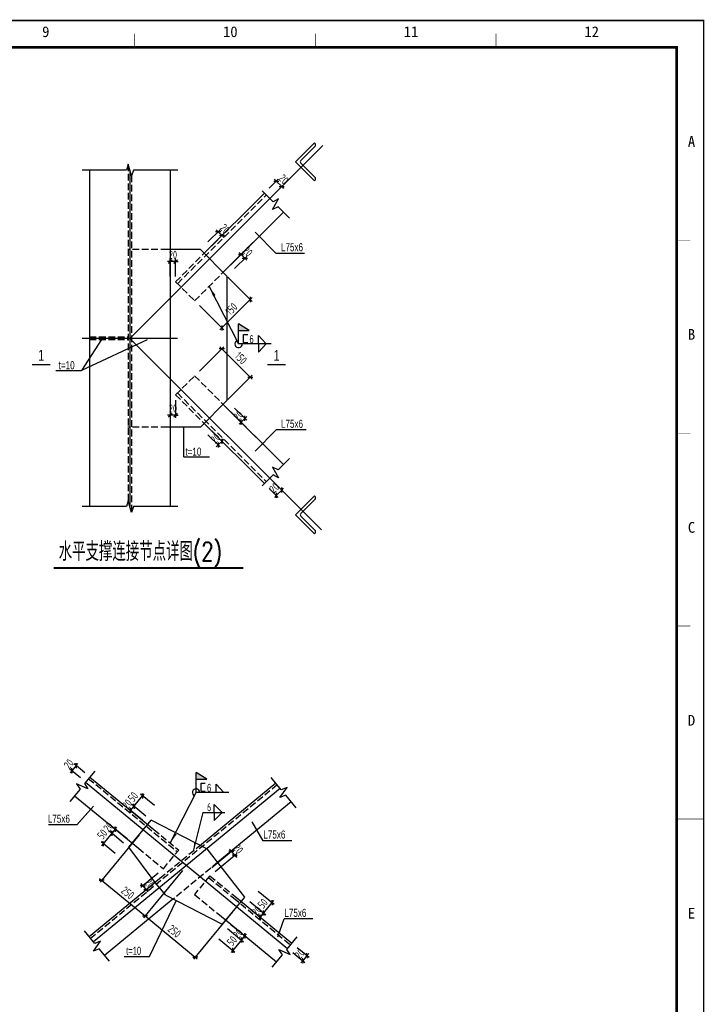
# Model space of a CAD drawing. Extents: x -294221 to 474257, y -25219 to 114942.
# Tile 63 of 69: x 349204 to 374653, y 11551 to 48167. Entities that reach past the tile are written whole.
import ezdxf
from ezdxf.enums import TextEntityAlignment as Align

# ---------------------------------------------------------------- set-up
doc = ezdxf.new("R2010")
doc.units = 0
doc.header["$LTSCALE"] = 1000
doc.linetypes.add('DASH', pattern=[0.35, 0.25, -0.1])
for name, color, linetype in [('2', 15, 'Continuous'), ('_TCC_NET_BORDER', 7, 'Continuous'), ('AXIS', 7, 'Continuous'), ('BORDER', 7, 'Continuous'), ('CC', 1, 'Continuous'), ('DIM', 3, 'Continuous'), ('PUB_TEXT', 7, 'Continuous'), ('text', 7, 'Continuous'), ('THIN', 7, 'Continuous'), ('WALL', 2, 'Continuous'), ('WELD', 7, 'Continuous')]:
    doc.layers.add(name, color=color, linetype=linetype)
doc.styles.add('HH', font='tcc_simp.shx', dxfattribs={"width": 0.7, "bigfont": 'hzdx.shx'})
doc.styles.add('MYROMANS', font='myromans.shx', dxfattribs={"width": 0.7, "bigfont": 'hzdx.shx'})
doc.styles.add('QC_宋体', font='txt')
doc.styles.add('STYLE1', font='txt.shx', dxfattribs={"width": 0.75, "height": 3, "bigfont": 'tcc_hzdx.shx'})
doc.styles.add('TCC', font='tcc_simp.shx', dxfattribs={"width": 0.75, "bigfont": 'tcc_hzdx.shx'})
doc.styles.add('TSSD_Dimension', font='tssdeng.shx', dxfattribs={"width": 0.7, "bigfont": 'hztxt.shx'})
doc.styles.add('TSSD_Rein', font='Tssdeng.shx', dxfattribs={"width": 0.7, "bigfont": '@@tssdchn.shx'})
doc.dimstyles.new('TSSD_10_100', dxfattribs={"dimtxt": 300, "dimasz": 100, "dimexe": 100, "dimexo": 250, "dimgap": 100, "dimtad": 1, "dimdec": 0, "dimlfac": 0.1, "dimzin": 0, "dimdsep": 46, "dimtxsty": 'TSSD_Dimension', "dimblk": 'ARCHTICK', "dimblk1": 'ARCHTICK', "dimblk2": 'ARCHTICK', "dimcen": 0, "dimdle": 100, "dimclrt": 7, "dimadec": 0, "dimazin": 0, "dimtfac": 1, "dimtdec": 0, "dimtix": 1, "dimtmove": 2, "dimatfit": 3, "dimfxl": 0, "dimtolj": 1, "dimtzin": 0, "dimarcsym": 0})

# ---------------------------------------------------------------- blocks, each defined once
blk = doc.blocks.new('_ArchTick')
at = {"color": 0, "linetype": 'ByBlock', "const_width": 0.5}
blk.add_lwpolyline([(-0.71, -0.71), (0.71, 0.71)], dxfattribs=at)
blk = doc.blocks.new('*D275')
at = {"layer": 'Defpoints', "color": 0}
for p in [(103561, -373929), (104235, -374160), (104076, -374353)]:
    blk.add_point(p, dxfattribs=at)
at = {"layer": 'DIM', "color": 0, "lineweight": -2}
for p, q in [((103720, -373736), (103561, -373929)), ((104042, -374001), (103643, -373673)), ((103720, -373736), (103783, -373659)), ((103883, -374194), (103484, -373866)), ((103561, -373929), (103498, -374007))]:
    blk.add_line(p, q, dxfattribs=at)
at = {"layer": 'DIM', "color": 0, "lineweight": -2, "xscale": 100, "yscale": 100, "zscale": 100}
for p, rotation in [((103561, -373929), 50.5429920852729), ((103720, -373736), 230.5429920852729)]:
    blk.add_blockref('_ArchTick', p, dxfattribs=dict(at, rotation=rotation))
at = {"layer": 'DIM', "color": 7, "insert": (103447, -373674), "char_height": 300, "attachment_point": 5, "rotation": 50.543, "style": 'TSSD_Dimension'}
blk.add_mtext('\\A1;20', dxfattribs=at)
blk = doc.blocks.new('*D276')
at = {"layer": 'Defpoints', "color": 0}
for p in [(111744, -380340), (111585, -380533), (112145, -380995)]:
    blk.add_point(p, dxfattribs=at)
at = {"layer": 'DIM', "color": 0, "lineweight": -2}
for p, q in [((111778, -380692), (112222, -381058)), ((111937, -380499), (112381, -380865)), ((112304, -380802), (112145, -380995)), ((112304, -380802), (112367, -380724)), ((112145, -380995), (112081, -381072))]:
    blk.add_line(p, q, dxfattribs=at)
at = {"layer": 'DIM', "color": 0, "lineweight": -2, "xscale": 100, "yscale": 100, "zscale": 100}
for p, rotation in [((112304, -380802), 230.5429920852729), ((112145, -380995), 50.5429920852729)]:
    blk.add_blockref('_ArchTick', p, dxfattribs=dict(at, rotation=rotation))
at = {"layer": 'DIM', "color": 7, "insert": (112031, -380739), "char_height": 300, "attachment_point": 5, "rotation": 50.543, "style": 'TSSD_Dimension'}
blk.add_mtext('\\A1;20', dxfattribs=at)
blk = doc.blocks.new('*D284')
at = {"layer": 'Defpoints', "color": 0}
for p in [(107221, -354990), (107221, -355795), (107421, -355795)]:
    blk.add_point(p, dxfattribs=at)
at = {"layer": 'DIM', "color": 0, "lineweight": -2}
for p, q in [((107221, -354990), (107121, -354990)), ((107221, -355545), (107221, -354890)), ((107421, -354990), (107221, -354990)), ((107421, -355545), (107421, -354890)), ((107421, -354990), (107521, -354990))]:
    blk.add_line(p, q, dxfattribs=at)
at = {"layer": 'DIM', "color": 0, "lineweight": -2, "xscale": 100, "yscale": 100, "zscale": 100}
blk.add_blockref('_ArchTick', (107221, -354990), dxfattribs=at)
at = {"layer": 'DIM', "color": 0, "lineweight": -2, "xscale": 100, "yscale": 100, "zscale": 100, "rotation": 180}
blk.add_blockref('_ArchTick', (107421, -354990), dxfattribs=at)
at = {"layer": 'DIM', "color": 7, "insert": (107321, -354740), "char_height": 300, "attachment_point": 5, "style": 'TSSD_Dimension'}
blk.add_mtext('\\A1;20', dxfattribs=at)
blk = doc.blocks.new('*D285')
at = {"layer": 'Defpoints', "color": 0}
for p in [(111162, -352004), (110723, -352444), (110923, -352644)]:
    blk.add_point(p, dxfattribs=at)
at = {"layer": 'DIM', "color": 0, "lineweight": -2}
for p, q in [((110899, -352267), (111233, -351933)), ((111162, -352004), (111092, -351933)), ((111100, -352468), (111434, -352134)), ((111363, -352205), (111162, -352004)), ((111363, -352205), (111434, -352276))]:
    blk.add_line(p, q, dxfattribs=at)
at = {"layer": 'DIM', "color": 0, "lineweight": -2, "xscale": 100, "yscale": 100, "zscale": 100}
for p, rotation in [((111162, -352004), 315), ((111363, -352205), 135)]:
    blk.add_blockref('_ArchTick', p, dxfattribs=dict(at, rotation=rotation))
at = {"layer": 'DIM', "color": 7, "insert": (111439, -351928), "char_height": 300, "attachment_point": 5, "rotation": 315, "style": 'TSSD_Dimension'}
blk.add_mtext('\\A1;20', dxfattribs=at)
blk = doc.blocks.new('*D286')
at = {"layer": 'Defpoints', "color": 0}
for p in [(109189, -355392), (108128, -356452), (110200, -356402)]:
    blk.add_point(p, dxfattribs=at)
at = {"layer": 'DIM', "color": 0, "lineweight": -2}
for p, q in [((109366, -355568), (110271, -356473)), ((108305, -356629), (109210, -357534)), ((109068, -357534), (110271, -356332))]:
    blk.add_line(p, q, dxfattribs=at)
at = {"layer": 'DIM', "color": 0, "lineweight": -2, "xscale": 100, "yscale": 100, "zscale": 100}
for p, rotation in [((110200, -356402), 45), ((109139, -357463), 225)]:
    blk.add_blockref('_ArchTick', p, dxfattribs=dict(at, rotation=rotation))
at = {"layer": 'DIM', "color": 7, "insert": (109493, -356756), "char_height": 300, "attachment_point": 5, "rotation": 45, "style": 'TSSD_Dimension'}
blk.add_mtext('\\A1;150', dxfattribs=at)
blk = doc.blocks.new('*D287')
at = {"layer": 'Defpoints', "color": 0}
for p in [(109003, -353880), (108446, -354437), (108588, -354578)]:
    blk.add_point(p, dxfattribs=at)
at = {"layer": 'DIM', "color": 0, "lineweight": -2}
for p, q in [((108623, -354260), (109074, -353809)), ((108765, -354402), (109216, -353951)), ((109003, -353880), (108933, -353809)), ((109145, -354021), (109003, -353880)), ((109145, -354021), (109216, -354092))]:
    blk.add_line(p, q, dxfattribs=at)
at = {"layer": 'DIM', "color": 0, "lineweight": -2, "xscale": 100, "yscale": 100, "zscale": 100}
for p, rotation in [((109003, -353880), 314.9999999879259), ((109145, -354021), 134.9999999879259)]:
    blk.add_blockref('_ArchTick', p, dxfattribs=dict(at, rotation=rotation))
at = {"layer": 'DIM', "color": 7, "insert": (109251, -353774), "char_height": 300, "attachment_point": 5, "rotation": 315, "style": 'TSSD_Dimension'}
blk.add_mtext('\\A1;20', dxfattribs=at)
blk = doc.blocks.new('*D288')
at = {"layer": 'Defpoints', "color": 0}
for p in [(109852, -354729), (109295, -355285), (109436, -355427)]:
    blk.add_point(p, dxfattribs=at)
at = {"layer": 'DIM', "color": 0, "lineweight": -2}
for p, q in [((109472, -355109), (109923, -354658)), ((109613, -355250), (110064, -354799)), ((109852, -354729), (109781, -354658)), ((109993, -354870), (109852, -354729)), ((109993, -354870), (110064, -354941))]:
    blk.add_line(p, q, dxfattribs=at)
at = {"layer": 'DIM', "color": 0, "lineweight": -2, "xscale": 100, "yscale": 100, "zscale": 100}
for p, rotation in [((109852, -354729), 314.9999999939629), ((109993, -354870), 134.9999999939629)]:
    blk.add_blockref('_ArchTick', p, dxfattribs=dict(at, rotation=rotation))
at = {"layer": 'DIM', "color": 7, "insert": (110099, -354622), "char_height": 300, "attachment_point": 5, "rotation": 315, "style": 'TSSD_Dimension'}
blk.add_mtext('\\A1;20', dxfattribs=at)
blk = doc.blocks.new('*D289')
at = {"layer": 'Defpoints', "color": 0}
for p in [(110923, -363049), (110723, -363250), (111162, -363689)]:
    blk.add_point(p, dxfattribs=at)
at = {"layer": 'DIM', "color": 0, "lineweight": -2}
for p, q in [((111100, -363226), (111434, -363559)), ((110899, -363427), (111233, -363760)), ((111363, -363489), (111162, -363689)), ((111363, -363489), (111434, -363418)), ((111162, -363689), (111092, -363760))]:
    blk.add_line(p, q, dxfattribs=at)
at = {"layer": 'DIM', "color": 0, "lineweight": -2, "xscale": 100, "yscale": 100, "zscale": 100}
for p, rotation in [((111162, -363689), 44.99999999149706), ((111363, -363489), 224.999999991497)]:
    blk.add_blockref('_ArchTick', p, dxfattribs=dict(at, rotation=rotation))
at = {"layer": 'DIM', "color": 7, "insert": (111086, -363412), "char_height": 300, "attachment_point": 5, "rotation": 45, "style": 'TSSD_Dimension'}
blk.add_mtext('\\A1;20', dxfattribs=at)
blk = doc.blocks.new('*D290')
at = {"layer": 'Defpoints', "color": 0}
for p in [(108128, -359241), (110200, -359291), (109189, -360302)]:
    blk.add_point(p, dxfattribs=at)
at = {"layer": 'DIM', "color": 0, "lineweight": -2}
for p, q in [((108305, -359064), (109210, -358160)), ((109068, -358160), (110271, -359362)), ((109366, -360125), (110271, -359220))]:
    blk.add_line(p, q, dxfattribs=at)
at = {"layer": 'DIM', "color": 0, "lineweight": -2, "xscale": 100, "yscale": 100, "zscale": 100}
for p, rotation in [((109139, -358230), 135), ((110200, -359291), 315)]:
    blk.add_blockref('_ArchTick', p, dxfattribs=dict(at, rotation=rotation))
at = {"layer": 'DIM', "color": 7, "insert": (109846, -358584), "char_height": 300, "attachment_point": 5, "rotation": 315, "style": 'TSSD_Dimension'}
blk.add_mtext('\\A1;150', dxfattribs=at)
blk = doc.blocks.new('*D291')
at = {"layer": 'Defpoints', "color": 0}
for p in [(108446, -361257), (108588, -361115), (109003, -361813)]:
    blk.add_point(p, dxfattribs=at)
at = {"layer": 'DIM', "color": 0, "lineweight": -2}
for p, q in [((108765, -361292), (109216, -361743)), ((108623, -361433), (109074, -361884)), ((109145, -361672), (109003, -361813)), ((109145, -361672), (109216, -361601)), ((109003, -361813), (108933, -361884))]:
    blk.add_line(p, q, dxfattribs=at)
at = {"layer": 'DIM', "color": 0, "lineweight": -2, "xscale": 100, "yscale": 100, "zscale": 100}
for p, rotation in [((109003, -361813), 45.00000000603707), ((109145, -361672), 225.0000000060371)]:
    blk.add_blockref('_ArchTick', p, dxfattribs=dict(at, rotation=rotation))
at = {"layer": 'DIM', "color": 7, "insert": (108897, -361566), "char_height": 300, "attachment_point": 5, "rotation": 45, "style": 'TSSD_Dimension'}
blk.add_mtext('\\A1;20', dxfattribs=at)
blk = doc.blocks.new('*D292')
at = {"layer": 'Defpoints', "color": 0}
for p in [(109436, -360267), (109295, -360408), (109852, -360965)]:
    blk.add_point(p, dxfattribs=at)
at = {"layer": 'DIM', "color": 0, "lineweight": -2}
for p, q in [((109472, -360585), (109923, -361036)), ((109613, -360443), (110064, -360894)), ((109852, -360965), (109781, -361036)), ((109993, -360824), (109852, -360965)), ((109993, -360824), (110064, -360753))]:
    blk.add_line(p, q, dxfattribs=at)
at = {"layer": 'DIM', "color": 0, "lineweight": -2, "xscale": 100, "yscale": 100, "zscale": 100}
for p, rotation in [((109852, -360965), 45.00000000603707), ((109993, -360824), 225.0000000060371)]:
    blk.add_blockref('_ArchTick', p, dxfattribs=dict(at, rotation=rotation))
at = {"layer": 'DIM', "color": 7, "insert": (109746, -360717), "char_height": 300, "attachment_point": 5, "rotation": 45, "style": 'TSSD_Dimension'}
blk.add_mtext('\\A1;20', dxfattribs=at)
blk = doc.blocks.new('*D293')
at = {"layer": 'Defpoints', "color": 0}
for p in [(107221, -359898), (107421, -359898), (107221, -360704)]:
    blk.add_point(p, dxfattribs=at)
at = {"layer": 'DIM', "color": 0, "lineweight": -2}
for p, q in [((107221, -360148), (107221, -360804)), ((107421, -360148), (107421, -360804)), ((107221, -360704), (107121, -360704)), ((107421, -360704), (107221, -360704)), ((107421, -360704), (107521, -360704))]:
    blk.add_line(p, q, dxfattribs=at)
at = {"layer": 'DIM', "color": 0, "lineweight": -2, "xscale": 100, "yscale": 100, "zscale": 100}
blk.add_blockref('_ArchTick', (107221, -360704), dxfattribs=at)
at = {"layer": 'DIM', "color": 0, "lineweight": -2, "xscale": 100, "yscale": 100, "zscale": 100, "rotation": 180}
blk.add_blockref('_ArchTick', (107421, -360704), dxfattribs=at)
at = {"layer": 'DIM', "color": 7, "insert": (107321, -360454), "char_height": 300, "attachment_point": 5, "style": 'TSSD_Dimension'}
blk.add_mtext('\\A1;20', dxfattribs=at)
blk = doc.blocks.new('*D302')
at = {"layer": 'Defpoints', "color": 0}
for p in [(105047, -376254), (105680, -376774), (105807, -376620)]:
    blk.add_point(p, dxfattribs=at)
at = {"layer": 'DIM', "color": 0, "lineweight": -2}
for p, q in [((105614, -376461), (105097, -376036)), ((105174, -376099), (105238, -376022)), ((105487, -376615), (104970, -376190)), ((105047, -376254), (104984, -376331)), ((105174, -376099), (105047, -376254))]:
    blk.add_line(p, q, dxfattribs=at)
at = {"layer": 'DIM', "color": 0, "lineweight": -2, "xscale": 100, "yscale": 100, "zscale": 100}
for p, rotation in [((105174, -376099), 230.5429920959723), ((105047, -376254), 50.54299209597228)]:
    blk.add_blockref('_ArchTick', p, dxfattribs=dict(at, rotation=rotation))
at = {"layer": 'DIM', "color": 7, "insert": (104918, -376018), "char_height": 300, "attachment_point": 5, "rotation": 50.543, "style": 'TSSD_Dimension'}
blk.add_mtext('\\A1;20', dxfattribs=at)
blk = doc.blocks.new('*D303')
at = {"layer": 'Defpoints', "color": 0}
for p in [(104730, -376640), (105680, -376774), (105362, -377160)]:
    blk.add_point(p, dxfattribs=at)
at = {"layer": 'DIM', "color": 0, "lineweight": -2}
for p, q in [((105111, -376176), (104666, -376717)), ((105487, -376615), (104970, -376190)), ((105169, -377001), (104652, -376576))]:
    blk.add_line(p, q, dxfattribs=at)
at = {"layer": 'DIM', "color": 0, "lineweight": -2, "xscale": 100, "yscale": 100, "zscale": 100}
for p, rotation in [((105047, -376254), 50.54299209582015), ((104730, -376640), 230.5429920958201)]:
    blk.add_blockref('_ArchTick', p, dxfattribs=dict(at, rotation=rotation))
at = {"layer": 'DIM', "color": 7, "insert": (104695, -376288), "char_height": 300, "attachment_point": 5, "rotation": 50.543, "style": 'TSSD_Dimension'}
blk.add_mtext('\\A1;50', dxfattribs=at)
blk = doc.blocks.new('*D304')
at = {"layer": 'Defpoints', "color": 0}
for p in [(109155, -379634), (109282, -379480), (109994, -380066)]:
    blk.add_point(p, dxfattribs=at)
at = {"layer": 'DIM', "color": 0, "lineweight": -2}
for p, q in [((109475, -379639), (110071, -380129)), ((109348, -379793), (109944, -380284)), ((109867, -380220), (109994, -380066)), ((109994, -380066), (110057, -379989)), ((109867, -380220), (109803, -380298))]:
    blk.add_line(p, q, dxfattribs=at)
at = {"layer": 'DIM', "color": 0, "lineweight": -2, "xscale": 100, "yscale": 100, "zscale": 100}
for p, rotation in [((109994, -380066), 230.5429920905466), ((109867, -380220), 50.54299209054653)]:
    blk.add_blockref('_ArchTick', p, dxfattribs=dict(at, rotation=rotation))
at = {"layer": 'DIM', "color": 7, "insert": (109737, -379984), "char_height": 300, "attachment_point": 5, "rotation": 50.543, "style": 'TSSD_Dimension'}
blk.add_mtext('\\A1;20', dxfattribs=at)
blk = doc.blocks.new('*D305')
at = {"layer": 'Defpoints', "color": 0}
for p in [(109854, -378785), (109981, -378631), (110566, -379371)]:
    blk.add_point(p, dxfattribs=at)
at = {"layer": 'DIM', "color": 0, "lineweight": -2}
for p, q in [((110047, -378944), (110643, -379435)), ((110174, -378790), (110770, -379280)), ((110693, -379217), (110566, -379371)), ((110693, -379217), (110756, -379139)), ((110566, -379371), (110502, -379448))]:
    blk.add_line(p, q, dxfattribs=at)
at = {"layer": 'DIM', "color": 0, "lineweight": -2, "xscale": 100, "yscale": 100, "zscale": 100}
for p, rotation in [((110566, -379371), 50.54299208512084), ((110693, -379217), 230.5429920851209)]:
    blk.add_blockref('_ArchTick', p, dxfattribs=dict(at, rotation=rotation))
at = {"layer": 'DIM', "color": 7, "insert": (110436, -379135), "char_height": 300, "attachment_point": 5, "rotation": 50.543, "style": 'TSSD_Dimension'}
blk.add_mtext('\\A1;20', dxfattribs=at)
blk = doc.blocks.new('*D306')
at = {"layer": 'Defpoints', "color": 0}
for p in [(110299, -378245), (109981, -378631), (111011, -378831)]:
    blk.add_point(p, dxfattribs=at)
at = {"layer": 'DIM', "color": 0, "lineweight": -2}
for p, q in [((110492, -378403), (111088, -378894)), ((110174, -378790), (110770, -379280)), ((110629, -379294), (111074, -378753))]:
    blk.add_line(p, q, dxfattribs=at)
at = {"layer": 'DIM', "color": 0, "lineweight": -2, "xscale": 100, "yscale": 100, "zscale": 100}
for p, rotation in [((111011, -378831), 50.54299209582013), ((110693, -379217), 230.5429920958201)]:
    blk.add_blockref('_ArchTick', p, dxfattribs=dict(at, rotation=rotation))
at = {"layer": 'DIM', "color": 7, "insert": (110659, -378865), "char_height": 300, "attachment_point": 5, "rotation": 50.543, "style": 'TSSD_Dimension'}
blk.add_mtext('\\A1;50', dxfattribs=at)
blk = doc.blocks.new('*D307')
at = {"layer": 'Defpoints', "color": 0}
for p in [(109155, -379634), (108837, -380020), (109549, -380606)]:
    blk.add_point(p, dxfattribs=at)
at = {"layer": 'DIM', "color": 0, "lineweight": -2}
for p, q in [((109348, -379793), (109944, -380284)), ((109030, -380179), (109626, -380670)), ((109930, -380143), (109485, -380684))]:
    blk.add_line(p, q, dxfattribs=at)
at = {"layer": 'DIM', "color": 0, "lineweight": -2, "xscale": 100, "yscale": 100, "zscale": 100}
for p, rotation in [((109867, -380220), 50.54299208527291), ((109549, -380606), 230.5429920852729)]:
    blk.add_blockref('_ArchTick', p, dxfattribs=dict(at, rotation=rotation))
at = {"layer": 'DIM', "color": 7, "insert": (109515, -380255), "char_height": 300, "attachment_point": 5, "rotation": 50.543, "style": 'TSSD_Dimension'}
blk.add_mtext('\\A1;50', dxfattribs=at)
blk = doc.blocks.new('*D308')
at = {"layer": 'Defpoints', "color": 0}
for p in [(105874, -375250), (106379, -375925), (106506, -375770)]:
    blk.add_point(p, dxfattribs=at)
at = {"layer": 'DIM', "color": 0, "lineweight": -2}
for p, q in [((105746, -375404), (105874, -375250)), ((106313, -375611), (105796, -375186)), ((105874, -375250), (105937, -375173)), ((106186, -375766), (105669, -375341)), ((105746, -375404), (105683, -375481))]:
    blk.add_line(p, q, dxfattribs=at)
at = {"layer": 'DIM', "color": 0, "lineweight": -2, "xscale": 100, "yscale": 100, "zscale": 100}
for p, rotation in [((105746, -375404), 50.54299208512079), ((105874, -375250), 230.5429920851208)]:
    blk.add_blockref('_ArchTick', p, dxfattribs=dict(at, rotation=rotation))
at = {"layer": 'DIM', "color": 7, "insert": (105617, -375168), "char_height": 300, "attachment_point": 5, "rotation": 50.543, "style": 'TSSD_Dimension'}
blk.add_mtext('\\A1;20', dxfattribs=at)
blk = doc.blocks.new('*D309')
at = {"layer": 'Defpoints', "color": 0}
for p in [(106191, -374864), (106823, -375384), (106506, -375770)]:
    blk.add_point(p, dxfattribs=at)
at = {"layer": 'DIM', "color": 0, "lineweight": -2}
for p, q in [((105810, -375327), (106255, -374787)), ((106630, -375225), (106114, -374800)), ((106313, -375611), (105796, -375186))]:
    blk.add_line(p, q, dxfattribs=at)
at = {"layer": 'DIM', "color": 0, "lineweight": -2, "xscale": 100, "yscale": 100, "zscale": 100}
for p, rotation in [((106191, -374864), 50.54299208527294), ((105874, -375250), 230.5429920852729)]:
    blk.add_blockref('_ArchTick', p, dxfattribs=dict(at, rotation=rotation))
at = {"layer": 'DIM', "color": 7, "insert": (105839, -374898), "char_height": 300, "attachment_point": 5, "rotation": 50.543, "style": 'TSSD_Dimension'}
blk.add_mtext('\\A1;50', dxfattribs=at)
blk = doc.blocks.new('*D310')
at = {"layer": 'Defpoints', "color": 0}
for p in [(106220, -376118), (107830, -377443), (106285, -379321)]:
    blk.add_point(p, dxfattribs=at)
at = {"layer": 'DIM', "color": 0, "lineweight": -2}
for p, q in [((106061, -376311), (104611, -378073)), ((107671, -377636), (106221, -379398)), ((104597, -377932), (106362, -379385))]:
    blk.add_line(p, q, dxfattribs=at)
at = {"layer": 'DIM', "color": 0, "lineweight": -2, "xscale": 100, "yscale": 100, "zscale": 100}
for p, rotation in [((104674, -377995), 140.5429920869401), ((106285, -379321), 320.5429920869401)]:
    blk.add_blockref('_ArchTick', p, dxfattribs=dict(at, rotation=rotation))
at = {"layer": 'DIM', "color": 7, "insert": (105638, -378465), "char_height": 300, "attachment_point": 5, "rotation": 320.543, "style": 'TSSD_Dimension'}
blk.add_mtext('\\A1;250', dxfattribs=at)
blk = doc.blocks.new('*D311')
at = {"layer": 'Defpoints', "color": 0}
for p in [(107830, -377443), (109695, -378978), (108149, -380856)]:
    blk.add_point(p, dxfattribs=at)
at = {"layer": 'DIM', "color": 0, "lineweight": -2}
for p, q in [((107671, -377636), (106221, -379398)), ((106208, -379258), (108227, -380919)), ((109536, -379171), (108086, -380933))]:
    blk.add_line(p, q, dxfattribs=at)
at = {"layer": 'DIM', "color": 0, "lineweight": -2, "xscale": 100, "yscale": 100, "zscale": 100}
for p, rotation in [((106285, -379321), 140.5429920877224), ((108149, -380856), 320.5429920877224)]:
    blk.add_blockref('_ArchTick', p, dxfattribs=dict(at, rotation=rotation))
at = {"layer": 'DIM', "color": 7, "insert": (107376, -379895), "char_height": 300, "attachment_point": 5, "rotation": 320.543, "style": 'TSSD_Dimension'}
blk.add_mtext('\\A1;250', dxfattribs=at)
blk = doc.blocks.new('*D312')
at = {"layer": 'Defpoints', "color": 0}
for p in [(109492, -376917), (108569, -377677), (108696, -377832)]:
    blk.add_point(p, dxfattribs=at)
at = {"layer": 'DIM', "color": 0, "lineweight": -2}
for p, q in [((108762, -377519), (109569, -376854)), ((108889, -377673), (109696, -377008)), ((109492, -376917), (109428, -376840)), ((109619, -377072), (109492, -376917)), ((109619, -377072), (109683, -377149))]:
    blk.add_line(p, q, dxfattribs=at)
at = {"layer": 'DIM', "color": 0, "lineweight": -2, "xscale": 100, "yscale": 100, "zscale": 100}
for p, rotation in [((109492, -376917), 309.4570078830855), ((109619, -377072), 129.4570078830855)]:
    blk.add_blockref('_ArchTick', p, dxfattribs=dict(at, rotation=rotation))
at = {"layer": 'DIM', "color": 7, "insert": (109749, -376836), "char_height": 300, "attachment_point": 5, "rotation": 309.457, "style": 'TSSD_Dimension'}
blk.add_mtext('\\A1;20', dxfattribs=at)
blk = doc.blocks.new('*D313')
at = {"layer": 'Defpoints', "color": 0}
for p in [(106965, -377573), (107092, -377727), (106329, -378355)]:
    blk.add_point(p, dxfattribs=at)
at = {"layer": 'DIM', "color": 0, "lineweight": -2}
for p, q in [((106772, -377732), (106125, -378264)), ((106202, -378201), (106138, -378124)), ((106202, -378201), (106329, -378355)), ((106899, -377886), (106252, -378419)), ((106329, -378355), (106392, -378433))]:
    blk.add_line(p, q, dxfattribs=at)
at = {"layer": 'DIM', "color": 0, "lineweight": -2, "xscale": 100, "yscale": 100, "zscale": 100}
for p, rotation in [((106202, -378201), 309.4570079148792), ((106329, -378355), 129.4570079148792)]:
    blk.add_blockref('_ArchTick', p, dxfattribs=dict(at, rotation=rotation))
at = {"layer": 'DIM', "color": 7, "insert": (106458, -378119), "char_height": 300, "attachment_point": 5, "rotation": 309.457, "style": 'TSSD_Dimension'}
blk.add_mtext('\\A1;20', dxfattribs=at)
blk = doc.blocks.new('_WELD001')
at = {"linetype": 'ByBlock'}
h = blk.add_hatch(color=0, dxfattribs=at)
h.paths.add_polyline_path([(0.8, 1), (0, 1.5), (0, 1)])
edge = h.paths.add_edge_path()
edge.add_line((0, 0), (0, 1.5))
at = {"color": 0, "linetype": 'ByBlock'}
for p, q in [((0, 0), (0, 1.5)), ((0.8, 1), (0, 1.5)), ((0, 1), (0.8, 1))]:
    blk.add_line(p, q, dxfattribs=at)
blk = doc.blocks.new('A1E图框')
for points, const_width in [([(0, 0), (841, 0), (841, 594), (0, 594)], 0.5), ([(25, 10), (831, 10), (831, 584), (25, 584)], 1)]:
    blk.add_lwpolyline(points, close=True, dxfattribs=dict(const_width=const_width))
for points, const_width in [([(629.5, 589), (629.5, 584)], 0.2), ([(696.67, 589), (696.67, 584)], 0.2), ([(763.83, 589), (763.83, 584)], 0.2), ([(836, 512.25), (831, 512.25)], 0.2), ([(836, 440.5), (831, 440.5)], 0.2), ([(836, 368.75), (831, 368.75)], 0.2), ([(831, 297), (841, 297)], 0.35)]:
    blk.add_lwpolyline(points, dxfattribs=dict(const_width=const_width))
at = {"style": 'QC_宋体'}
for s, p in [('9', (596.46, 589.78)), ('10', (665.05, 589.78)), ('11', (732.22, 589.78)), ('12', (799.39, 589.78)), ('A', (836.5, 548.96)), ('B', (836.5, 477.21)), ('C', (836.5, 405.46)), ('D', (836.5, 333.71)), ('E', (836.5, 261.96))]:
    blk.add_text(s, height=4, dxfattribs=at).set_placement(p, align=Align.MIDDLE_CENTER)
blk = doc.blocks.new('B20267516340')
at = {"color": 2, "linetype": 'DASH'}
for p, q in [((16425.6, 45559), (16425.6, 33039.9)), ((16555.6, 45150.4), (16555.6, 32631.3)), ((18261.3, 41126.1), (21562.8, 44427.5)), ((17884.6, 42398.8), (16414.2, 42398.8)), ((18188.9, 41198.5), (19249.6, 42259.1)), ((18897.7, 40489.7), (19958.4, 41550.3)), ((18190.6, 41196.8), (18897.7, 40489.7)), ((14990.6, 39147), (16425.6, 39147)), ((14990.6, 39047), (16425.6, 39047)), ((18190.6, 36993.5), (18897.7, 37700.6)), ((18897.7, 37700.6), (19958.4, 36639.9)), ((18188.9, 36991.8), (19249.6, 35931.1)), ((18261.3, 37064.2), (21562.8, 33762.7)), ((17884.6, 35791.4), (16414.2, 35791.4)), ((14953.5, 22719.9), (18255.4, 20002.2)), ((21966.6, 22489.9), (15031.1, 16781.4)), ((17379.8, 20826.5), (18306.3, 20064)), ((19150.5, 20275.7), (17435.4, 18864)), ((16807.8, 20131.7), (17734.3, 19369.1)), ((17734.3, 19369.1), (18306.3, 20064)), ((19764.2, 19615.1), (18030.3, 18188)), ((19465.3, 19110), (18893.3, 18415.1)), ((19414.4, 19048.3), (20340.9, 18285.7)), ((19465.3, 19110), (20391.8, 18347.4)), ((18893.3, 18415.1), (19819.8, 17652.5)), ((20340.9, 18285.7), (22462.2, 16539.7))]:
    blk.add_line(p, q, dxfattribs=at)
for p, q in [((19109.9, 42398.8), (17884.6, 42398.8)), ((19109.9, 42398.8), (20099.8, 41408.9)), ((20099.8, 41408.9), (20099.8, 36781.4)), ((19109.9, 35791.4), (20099.8, 36781.4)), ((19109.9, 35791.4), (17884.6, 35791.4)), ((18497.2, 34682.7), (18497.2, 35791.4))]:
    blk.add_line(p, q)
at = {"color": 4, "linetype": 'Continuous'}
for p, q in [((19435.7, 41027.6), (20529.7, 38889.3)), ((21268.8, 39198.3), (21558.6, 38889.3)), ((21268.8, 38889.3), (21268.8, 39198.3)), ((21747.2, 38889.3), (20529.7, 38889.3)), ((21268.8, 38580.3), (21558.6, 38889.3)), ((21268.8, 38889.3), (21268.8, 38580.3)), ((19692.1, 22511.5), (19981.9, 22202.5)), ((19692.1, 22202.5), (19692.1, 22511.5)), ((17991.4, 20323.1), (18953, 22202.5)), ((20170.5, 22202.5), (18953, 22202.5))]:
    blk.add_line(p, q, dxfattribs=at)
for points in [[(19435.7, 41027.6, 0, 100, 0), (19628, 40675.6, 100, 100, 0)], [(17991.4, 20323.1, 0, 100, 0), (18183.8, 20675.1, 100, 100, 0)]]:
    blk.add_lwpolyline(points, format="xyseb", dxfattribs=at)
at = {"const_width": 70}
blk.add_lwpolyline([(13657.3, 30554.8), (20707.2, 30554.8)], dxfattribs=at)
for centre, start, end in [((20529.7, 38889.3), 117.09647, 0), ((18953, 22202.5), 0, 242.90353)]:
    blk.add_arc(centre, 138.3, start, end)
at = {"layer": '2'}
for p, q in [((22649.2, 45658.7), (23356.3, 46365.8)), ((22843.5, 45711.6), (23389, 46257.2)), ((23356.3, 44951.6), (22649.2, 45658.7)), ((23389, 45060.3), (22843.5, 45605.8)), ((14990.6, 45354.7), (14990.6, 32835.6)), ((17990.6, 45354.7), (17990.6, 32835.6)), ((23358, 33240.3), (22650.9, 32533.2)), ((23390.7, 33131.7), (22845.2, 32586.1)), ((22650.9, 32533.2), (23358, 31826.1)), ((22845.2, 32480.3), (23390.7, 31934.8)), ((15004.3, 22781.7), (17379.8, 20826.5)), ((21915.7, 22551.6), (19150.5, 20275.7)), ((14432.4, 22086.8), (16807.8, 20131.7)), ((22487.7, 21856.7), (19764.2, 19615.1)), ((16449.1, 20167.9), (17275.2, 21171.6)), ((19347.2, 20113.8), (17275.2, 21171.6)), ((17435.4, 18864), (16449.1, 20167.9)), ((19347.2, 20113.8), (20750.5, 18311.2)), ((17435.4, 18864), (14980.2, 16843.2)), ((17823.4, 18389.2), (17435.4, 18864)), ((17823.4, 18389.2), (19924.4, 17307.5)), ((20750.5, 18311.2), (19924.4, 17307.5)), ((20391.8, 18347.4), (22513, 16601.5)), ((18030.3, 18188), (15552.2, 16148.3)), ((17222.7, 16112.3), (18221.5, 18208.1)), ((19819.8, 17652.5), (21941.1, 15906.6)), ((16280, 16112.3), (17222.7, 16112.3))]:
    blk.add_line(p, q, dxfattribs=at)
for centre, radius, start, end in [((23271.4, 46281), 120, 348.55731, 45), ((22896.4, 45658.7), 74.8, 135, 225), ((23271.4, 45036.5), 120, 315, 11.44269), ((23273.1, 33155.5), 120, 348.55731, 45), ((22898.1, 32533.2), 74.8, 135, 225), ((23273.1, 31911), 120, 315, 11.44269)]:
    blk.add_arc(centre, radius, start, end, dxfattribs=at)
at = {"layer": '_TCC_NET_BORDER'}
for p, q in [((21925.4, 42255.8), (21143.7, 43037.5)), ((22986.6, 42255.8), (21925.4, 42255.8)), ((21925.4, 35689.7), (21143.7, 34902.5)), ((23039.9, 35689.7), (21925.4, 35689.7)), ((15132.6, 21699.4), (14522.6, 21004.4)), ((14522.6, 21004.4), (13461.4, 21004.4)), ((21447.7, 20414.4), (21031.1, 21117.3)), ((22508.9, 20414.4), (21447.7, 20414.4)), ((21985.9, 16833.2), (22228, 17502.6)), ((23289.2, 17502.6), (22228, 17502.6))]:
    blk.add_line(p, q, dxfattribs=at)
at = {"layer": 'AXIS', "color": 6}
for p, q in [((16490.6, 39095.1), (23661.9, 46266.4)), ((16490.6, 45354.7), (16490.6, 32835.6)), ((18262.4, 39095.1), (14710.3, 39095.1)), ((16490.6, 39095.1), (23609.4, 31976.4)), ((14845.5, 22588.7), (22354.1, 16408.5)), ((22074.6, 22358.6), (15139.1, 16650.2))]:
    blk.add_line(p, q, dxfattribs=at)
at = {"layer": 'CC', "color": 3, "lineweight": 5}
for p, q in [((20465.1, 42057.1), (21172.2, 42764.2)), ((20465.1, 36133.2), (21172.2, 35426.1))]:
    blk.add_line(p, q, dxfattribs=at)
at = {"layer": 'CC', "color": 4}
for p, q in [((15439.3, 39050.9), (14695.1, 37896.3)), ((17129.1, 39035.4), (14695.1, 37896.3)), ((13738.9, 37896.3), (14695.1, 37896.3)), ((18497.2, 34682.7), (19448.6, 34682.7))]:
    blk.add_line(p, q, dxfattribs=at)
at = {"layer": 'CC', "color": 4, "const_width": 50}
for points in [[(13536, 38114.5), (12847.4, 38114.5)], [(22284.5, 38114.5), (21595.9, 38114.5)]]:
    blk.add_lwpolyline(points, dxfattribs=at)
at = {"layer": 'text'}
for p in [(19917.2, 21459.8), (19617.2, 21459.8)]:
    blk.add_line(p, (19617.2, 21759.8), dxfattribs=at)
at = {"layer": 'THIN'}
for p, q in [((20719.1, 38938.9), (20719.1, 39238.9)), ((20719.1, 39238.9), (20869.1, 39238.9)), ((20719.1, 38938.9), (20869.1, 38938.9)), ((19142.4, 22252.1), (19142.4, 22552.1)), ((19142.4, 22552.1), (19292.4, 22552.1)), ((19142.4, 22252.1), (19292.4, 22252.1)), ((19207.7, 21459.8), (18839, 20019.3)), ((19207.7, 21459.8), (20017.2, 21459.8)), ((19917.2, 21459.8), (19617.2, 21159.8)), ((19617.2, 21459.8), (19617.2, 21159.8))]:
    blk.add_line(p, q, dxfattribs=at)
for points in [[(18270.6, 45354.7), (16620.6, 45354.7), (16550.6, 45134.7), (16430.6, 45574.7), (16360.6, 45354.7), (14710.6, 45354.7)], [(22428.7, 43562.7), (21999.3, 43990), (21794.5, 43883.5), (22019.8, 44280), (21815, 44173.5), (21401.7, 44584.8)], [(22428.7, 34627.6), (21999.3, 34200.2), (21794.5, 34306.8), (22019.8, 33910.3), (21815, 34016.8), (21401.7, 33605.5)], [(18270.6, 32835.6), (16620.6, 32835.6), (16550.6, 32615.6), (16430.6, 33055.6), (16360.6, 32835.6), (14710.6, 32835.6)], [(15182.3, 22997.9), (14801, 22534.6), (14926.4, 22340.8), (14510.4, 22527.7), (14635.7, 22333.9), (14254.4, 21870.6)], [(22665.6, 21640.5), (22284.3, 22103.8), (22070, 22018), (22333.4, 22390.3), (22119.1, 22304.5), (21737.8, 22767.8)], [(15730.1, 15932.1), (15348.8, 16395.4), (15134.5, 16309.6), (15398, 16681.9), (15183.6, 16596.1), (14802.3, 17059.4)], [(21775.8, 15705.9), (22157.1, 16169.1), (22031.8, 16363), (22447.7, 16176), (22322.4, 16369.9), (22703.7, 16833.1)]]:
    blk.add_lwpolyline(points, dxfattribs=at)
blk.add_lwpolyline([(18839, 20019.3, 0, 70, 0), (18914.9, 20316.8, 70, 70, 0)], format="xyseb", dxfattribs=at)
at = {"layer": 'WALL', "color": 4, "linetype": 'Continuous'}
for p, q in [((19251.3, 42257.4), (21492.1, 44498.2)), ((19958.4, 41550.3), (22199.2, 43791.1)), ((19958.4, 36639.9), (22199.2, 34399.1)), ((19251.3, 35932.8), (21492.1, 33692))]:
    blk.add_line(p, q, dxfattribs=at)
at = {"layer": 'WELD', "xscale": 500, "yscale": 500, "zscale": 500}
for p in [(20529.7, 38889.3), (18953, 22202.5)]:
    blk.add_blockref('_WELD001', p, dxfattribs=at)
for s, height, style, width, p in [(' L75x6', 300, 'MYROMANS', 0.75, (22021.7, 42334.2)), ('t=10', 300, 'MYROMANS', 0.75, (13841.9, 37944.6)), (' L75x6', 300, 'MYROMANS', 0.75, (22021.7, 35768.1)), ('t=10', 300, 'MYROMANS', 0.75, (18553.6, 34732.3)), ('水平支撑连接节点详图(2)', 700, 'STYLE1', 0.75, (13843.5, 30817.2)), (' L75x6', 300, 'MYROMANS', 0.75, (13356.9, 21082.9)), (' L75x6', 300, 'MYROMANS', 0.75, (21367.9, 20492.9)), (' L75x6', 300, 'MYROMANS', 0.75, (22148.3, 17581)), ('t=10', 300, 'HH', 0.7, (16353.8, 16170.4))]:
    blk.add_text(s, height=height, dxfattribs=dict(style=style, width=width)).set_placement(p)
at = {"layer": 'PUB_TEXT', "style": 'MYROMANS', "width": 0.75}
for p in [(13080.8, 38260.6), (21829.3, 38260.6)]:
    blk.add_text('1', height=400, dxfattribs=at).set_placement(p)
at = {"layer": 'text', "style": 'TCC', "width": 0.7}
for p in [(20933.5, 38914.6), (19356.8, 22227.8)]:
    blk.add_text('6', height=300, dxfattribs=at).set_placement(p)
at = {"layer": 'text', "style": 'TSSD_Rein', "width": 0.7}
blk.add_text('6', height=300, dxfattribs=at).set_placement((19517.2, 21509.8), align=Align.RIGHT)
at = {"layer": 'DIM'}
for p1, p2, distance, text, picture, middle in [((21692.9, 44297.4), (21492.1, 44498.2), -621.8, '20', '*D285', (22208.9, 45014.2)), ((21692.9, 33892.9), (21492.1, 33692), 621.8, '20', '*D289', (21855.4, 33529.6)), ((15004.3, 22781.7), (14845.5, 22588.7), -666.9, '20', '*D275', (14217, 23267.9)), ((16989.3, 20824.2), (18599.8, 19498.6), -2432, '250', '*D310', (16407.8, 18476.6)), ((18599.8, 19498.6), (20464.5, 17963.8), -2432, '250', '*D311', (18145.5, 17046.4)), ((22513, 16601.5), (22354.1, 16408.5), 725.7, '20', '*D276', (22800.9, 16202.6))]:
    dim = blk.add_aligned_dim(p1=p1, p2=p2, distance=distance, text=text, dimstyle='TSSD_10_100', dxfattribs=at)
    dim.commit()
    dim.dimension.update_dxf_attribs({"geometry": picture, "text_midpoint": middle, "insert": (-89230.5, 396941.9)})
for p1, p2, distance, picture, middle in [((19357.3, 42363.5), (19215.9, 42504.9), -787.7, '*D287', (20020.4, 43167.9)), ((20205.9, 41515), (20064.5, 41656.4), -787.7, '*D288', (20868.9, 42319.4)), ((18897.7, 40489.7), (19958.4, 41550.3), -1429.6, '*D286', (20262.2, 40185.9)), ((18897.7, 37700.6), (19958.4, 36639.9), 1429.6, '*D290', (20615.7, 38358)), ((20205.9, 36675.3), (20064.5, 36533.9), 787.7, '*D292', (20515.3, 36224.4)), ((19357.3, 35826.8), (19215.9, 35685.3), 787.7, '*D291', (19666.8, 35375.9)), ((17275.2, 21171.6), (17593, 21557.7), 818.9, '*D309', (16608.8, 22043.9)), ((17148.1, 21017.2), (17275.2, 21171.6), 818.9, '*D308', (16386.4, 21773.7)), ((16449.1, 20167.9), (16131.3, 19781.8), -818.9, '*D303', (15464.9, 20654.1)), ((16576.2, 20322.3), (16449.1, 20167.9), -818.9, '*D302', (15687.4, 20924.4)), ((19465.3, 19110), (19338.2, 19264.4), -1195.8, '*D312', (20518, 20106)), ((17734.3, 19369.1), (17861.4, 19214.6), -988.3, '*D313', (17227.8, 18822.6)), ((20750.5, 18311.2), (21068.3, 18697.2), -922.1, '*D306', (21428.3, 18077.1)), ((20750.5, 18311.2), (20623.4, 18156.8), 922.1, '*D305', (21205.9, 17806.9)), ((19924.4, 17307.5), (19606.6, 16921.4), 922.1, '*D307', (20284.4, 16687.4)), ((19924.4, 17307.5), (20051.5, 17461.9), -922.1, '*D304', (20506.8, 16957.6))]:
    dim = blk.add_aligned_dim(p1=p1, p2=p2, distance=distance, dimstyle='TSSD_10_100', dxfattribs=at)
    dim.commit()
    dim.dimension.update_dxf_attribs({"geometry": picture, "text_midpoint": middle, "insert": (-89230.5, 396941.9)})
for base, p1, p2, picture, middle in [((17990.6, 41952.1), (18190.6, 41146.8), (17990.6, 41146.8), '*D284', (18090.6, 42202.1)), ((17990.6, 36238.2), (18190.6, 37043.5), (17990.6, 37043.5), '*D293', (18090.6, 36488.2))]:
    dim = blk.add_linear_dim(base=base, p1=p1, p2=p2, dimstyle='TSSD_10_100', dxfattribs=at)
    dim.commit()
    dim.dimension.update_dxf_attribs({"geometry": picture, "text_midpoint": middle, "insert": (-89230.5, 396941.9)})

msp = doc.modelspace()

# ---------------------------------------------------------------- linework, layer by layer
at = {"layer": 'BORDER', "elevation": -4116055.264}
msp.add_lwpolyline([(290527.78, -11257.991), (290527.78, 48142.009), (374627.78, 48142.009), (374627.78, -11257.991)], close=True, dxfattribs=at)
at = {"layer": 'BORDER', "const_width": 50, "elevation": -4116055.264}
msp.add_lwpolyline([(293027.78, -10257.991), (293027.78, 47142.009), (373627.78, 47142.009), (373627.78, -10257.991)], close=True, dxfattribs=at)

# ---------------------------------------------------------------- block references
at = {"xscale": 100, "yscale": 100, "zscale": 100}
msp.add_blockref('A1E图框', (290527.78, -11257.991), dxfattribs=at)
at = {"layer": 'DIM'}
msp.add_blockref('B20267516340', (336810.268, -2778.05), dxfattribs=at)

doc.saveas('drawing.dxf')
